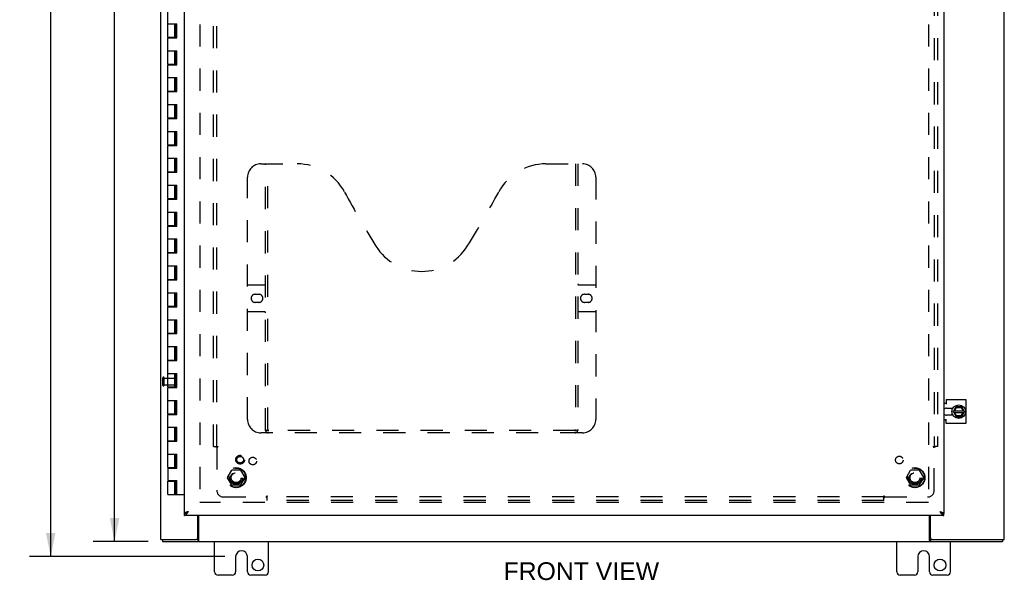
# Model space of a CAD drawing. Header units: inches. Extents: x 0 to 150, y 0 to 97.
# Tile 3 of 7: x 31 to 68, y 27 to 48. Entities that reach past the tile are written whole.
import ezdxf

# ---------------------------------------------------------------- set-up
doc = ezdxf.new("R2010")
doc.units = ezdxf.units.IN
doc.header["$LTSCALE"] = 8.228
doc.header["$MEASUREMENT"] = 0
doc.linetypes.add('HIDDEN', pattern=[0.2, 0.1, -0.1])
doc.layers.get('0').update_dxf_attribs({"linetype": 'CONTINUOUS'})
for name, color, linetype in [('DEFAULT_2', 8, 'HIDDEN'), ('DIMENSIONS', 7, 'CONTINUOUS'), ('DOOR_ASSEMBLY', 7, 'CONTINUOUS'), ('SUBPANEL', 7, 'CONTINUOUS')]:
    doc.layers.add(name, color=color, linetype=linetype)
doc.styles.get("Standard").update_dxf_attribs({"font": 'arial.ttf'})
doc.dimstyles.new('DIMSTYLE_1', dxfattribs={"dimtxt": 0.66, "dimasz": 0.88, "dimexe": 0.09, "dimexo": 0.07, "dimgap": 0.0375, "dimtad": 0, "dimtih": 1, "dimtoh": 1, "dimzin": 4, "dimdsep": 46, "dimtxsty": 'Standard', "dimblk": '_FILLED', "dimblk1": '_FILLED', "dimblk2": '_FILLED', "dimcen": 0.09, "dimazin": 1, "dimtfac": 1, "dimtdec": 3, "dimtofl": 0, "dimtmove": 0, "dimatfit": 3, "dimldrblk": '_FILLED', "dimfxl": 0, "dimtolj": 1, "dimtzin": 4, "dimarcsym": 0})

# ---------------------------------------------------------------- blocks, each defined once
blk = doc.blocks.new('_FILLED')
at = {"color": 0, "linetype": 'ByBlock'}
blk.add_solid([(0, 0), (-1, 0.2), (-1, -0.2)], dxfattribs=at)
blk = doc.blocks.new('*D8')
at = {"layer": 'DIMENSIONS', "color": 2, "linetype": 'Continuous'}
for p, q in [((38.94, 71.062), (31.665, 71.062)), ((32.457, 71.062), (32.457, 51.51)), ((32.457, 27.875), (32.457, 50.19)), ((38.94, 27.875), (31.665, 27.875))]:
    blk.add_line(p, q, dxfattribs=at)
at = {"layer": 'DIMENSIONS', "color": 2, "linetype": 'Continuous', "xscale": 0.88, "yscale": 0.88, "zscale": 0.88}
for p, rotation in [((32.457, 71.062), 90), ((32.457, 27.875), 270)]:
    blk.add_blockref('_FILLED', p, dxfattribs=dict(at, rotation=rotation))
at = {"layer": 'DIMENSIONS', "color": 2, "linetype": 'Continuous', "insert": (32.457, 51.18), "char_height": 0.66, "width": 2.30632, "attachment_point": 2, "line_spacing_factor": 0.9}
blk.add_mtext('43.19', dxfattribs=at)
blk = doc.blocks.new('*D10')
at = {"layer": 'DIMENSIONS', "color": 2, "linetype": 'Continuous'}
for p, q in [((36.083, 70.437), (34.041, 70.437)), ((34.833, 70.437), (34.833, 50.097)), ((34.833, 28.437), (34.833, 48.777)), ((36.083, 28.437), (34.041, 28.437))]:
    blk.add_line(p, q, dxfattribs=at)
at = {"layer": 'DIMENSIONS', "color": 2, "linetype": 'Continuous', "xscale": 0.88, "yscale": 0.88, "zscale": 0.88}
for p, rotation in [((34.833, 70.437), 90), ((34.833, 28.437), 270)]:
    blk.add_blockref('_FILLED', p, dxfattribs=dict(at, rotation=rotation))
at = {"layer": 'DIMENSIONS', "color": 2, "linetype": 'Continuous', "insert": (34.833, 49.767), "char_height": 0.66, "width": 2.30632, "attachment_point": 2, "line_spacing_factor": 0.9}
blk.add_mtext('42.00', dxfattribs=at)

msp = doc.modelspace()

# ---------------------------------------------------------------- linework, layer by layer
at = {"color": 3, "linetype": 'Continuous'}
for p, q in [((36.556, 28.512), (36.556, 70.362)), ((67.931, 28.512), (67.931, 70.362)), ((65.767, 33.714), (66.505, 33.714)), ((65.767, 33.714), (65.767, 33.55)), ((66.505, 33.714), (66.505, 32.821)), ((65.681, 33.581), (65.767, 33.581)), ((65.781, 33.4), (66.024, 33.4)), ((65.767, 32.821), (65.767, 32.985)), ((66.024, 33.134), (65.781, 33.134)), ((65.767, 32.954), (65.681, 32.954)), ((66.505, 32.821), (65.767, 32.821)), ((37.931, 28.572), (37.931, 29.406)), ((37.958, 29.406), (37.958, 28.481)), ((65.154, 28.481), (65.154, 29.406)), ((65.181, 28.572), (65.181, 29.406)), ((36.556, 28.512), (37.871, 28.512)), ((36.619, 28.437), (67.868, 28.437)), ((38.556, 27.312), (38.556, 28.437)), ((40.556, 27.312), (40.556, 28.437)), ((63.931, 27.312), (63.931, 28.437)), ((65.241, 28.512), (67.931, 28.512)), ((65.931, 27.312), (65.931, 28.437)), ((39.338, 27.875), (39.338, 27.312)), ((39.775, 27.312), (39.775, 27.875)), ((64.713, 27.875), (64.713, 27.312)), ((65.15, 27.312), (65.15, 27.875)), ((39.213, 27.187), (38.681, 27.187)), ((40.431, 27.187), (39.9, 27.187)), ((64.588, 27.187), (64.056, 27.187)), ((65.806, 27.187), (65.275, 27.187))]:
    msp.add_line(p, q, dxfattribs=at)
at = {"color": 7, "linetype": 'Continuous'}
for p, q in [((65.974, 33.4), (65.974, 33.134)), ((66.039, 33.272), (66.126, 33.442)), ((66.089, 33.301), (66.15, 33.419)), ((66.343, 33.447), (66.135, 33.447)), ((66.144, 33.429), (66.15, 33.419)), ((66.15, 33.419), (66.325, 33.419)), ((66.331, 33.429), (66.325, 33.419)), ((66.325, 33.419), (66.39, 33.301)), ((66.446, 33.272), (66.352, 33.442)), ((66.039, 33.263), (66.126, 33.083)), ((66.053, 33.233), (66.431, 33.233)), ((66.054, 33.301), (66.43, 33.301)), ((66.148, 33.112), (66.089, 33.233)), ((66.135, 33.077), (66.343, 33.077)), ((66.142, 33.102), (66.148, 33.112)), ((66.319, 33.112), (66.148, 33.112)), ((66.389, 33.233), (66.319, 33.112)), ((66.325, 33.102), (66.319, 33.112)), ((66.352, 33.083), (66.446, 33.263)), ((36.619, 28.512), (36.619, 28.437)), ((37.928, 28.512), (37.871, 28.512)), ((37.928, 28.512), (37.928, 28.437)), ((65.241, 28.512), (65.184, 28.512)), ((65.184, 28.512), (65.184, 28.437)), ((67.868, 28.512), (67.868, 28.437))]:
    msp.add_line(p, q, dxfattribs=at)
for points in [[(37.941, 28.523), (37.939, 28.52), (37.938, 28.519), (37.937, 28.518), (37.936, 28.516), (37.934, 28.515), (37.933, 28.514), (37.932, 28.514), (37.931, 28.513), (37.93, 28.513), (37.929, 28.512), (37.928, 28.512)], [(37.958, 28.533), (37.957, 28.533), (37.956, 28.534), (37.955, 28.533), (37.953, 28.533), (37.952, 28.533), (37.951, 28.533), (37.95, 28.532), (37.949, 28.532), (37.948, 28.531), (37.947, 28.53), (37.946, 28.529), (37.945, 28.528), (37.944, 28.527), (37.943, 28.525), (37.942, 28.524), (37.941, 28.523)], [(65.154, 28.533), (65.156, 28.533), (65.157, 28.534), (65.158, 28.533), (65.159, 28.533), (65.16, 28.533), (65.161, 28.533), (65.162, 28.532), (65.164, 28.532), (65.165, 28.531), (65.166, 28.53), (65.167, 28.529), (65.168, 28.528), (65.169, 28.527), (65.17, 28.525), (65.171, 28.524), (65.172, 28.523), (65.174, 28.52)], [(65.174, 28.52), (65.175, 28.519), (65.176, 28.518), (65.177, 28.516), (65.178, 28.515), (65.179, 28.514), (65.18, 28.514), (65.181, 28.513), (65.182, 28.513), (65.183, 28.512), (65.184, 28.512)]]:
    msp.add_lwpolyline(points, dxfattribs=at)
at = {"color": 3, "linetype": 'Continuous'}
for points in [[(37.949, 28.464), (37.947, 28.459), (37.946, 28.456), (37.945, 28.454), (37.944, 28.452), (37.943, 28.45), (37.942, 28.448), (37.94, 28.446), (37.939, 28.444), (37.938, 28.443), (37.937, 28.441), (37.936, 28.44), (37.934, 28.439), (37.933, 28.439), (37.932, 28.438), (37.931, 28.438), (37.93, 28.438), (37.928, 28.437)], [(37.958, 28.481), (37.957, 28.479), (37.956, 28.478), (37.955, 28.476), (37.954, 28.474), (37.953, 28.472), (37.951, 28.469), (37.95, 28.467), (37.949, 28.464)], [(65.154, 28.481), (65.155, 28.479), (65.157, 28.478), (65.158, 28.476), (65.159, 28.474), (65.16, 28.472), (65.161, 28.469), (65.162, 28.467), (65.163, 28.464), (65.166, 28.459)], [(65.166, 28.459), (65.167, 28.456), (65.168, 28.454), (65.169, 28.452), (65.17, 28.45), (65.171, 28.448), (65.172, 28.446), (65.173, 28.444), (65.174, 28.443), (65.176, 28.441), (65.177, 28.44), (65.178, 28.439), (65.179, 28.439), (65.18, 28.438), (65.182, 28.438), (65.183, 28.438), (65.184, 28.437)]]:
    msp.add_lwpolyline(points, dxfattribs=at)
at = {"color": 7, "linetype": 'Continuous'}
msp.add_circle((66.239, 33.267), 0.254, dxfattribs=at)
at = {"color": 3, "linetype": 'Continuous'}
for centre in [(40.165, 27.562), (65.54, 27.562)]:
    msp.add_circle(centre, 0.219, dxfattribs=at)
for centre, radius, start, end in [((65.781, 33.267), 0.133, 90, 138.3331), ((65.781, 33.267), 0.133, 221.6669, 270), ((37.871, 28.572), 0.06, 270, 360), ((65.241, 28.572), 0.06, 180, 270), ((39.556, 27.875), 0.219, 0, 180), ((64.931, 27.875), 0.219, 0, 180), ((38.681, 27.312), 0.125, 180, 270), ((39.213, 27.312), 0.125, 270.0001, 360), ((39.9, 27.312), 0.125, 180, 269.9999), ((40.431, 27.312), 0.125, 270, 360), ((64.056, 27.312), 0.125, 180, 270), ((64.588, 27.312), 0.125, 270.0001, 360), ((65.275, 27.312), 0.125, 180, 269.9999), ((65.806, 27.312), 0.125, 270, 360)]:
    msp.add_arc(centre, radius, start, end, dxfattribs=at)
at = {"color": 7, "linetype": 'Continuous'}
for centre, radius, start, end in [((66.239, 33.267), 0.281, 151.7622, 160.7964), ((66.135, 33.437), 0.01, 90, 152.7647), ((66.343, 33.437), 0.01, 28.8968, 90), ((66.239, 33.267), 0.281, 199.2036, 208.2378), ((66.048, 33.267), 0.01, 152.7647, 205.9948), ((66.135, 33.087), 0.01, 205.9948, 270), ((66.343, 33.087), 0.01, 270, 332.3947), ((66.437, 33.267), 0.01, 332.3947, 28.8968)]:
    msp.add_arc(centre, radius, start, end, dxfattribs=at)
at = {"layer": 'DEFAULT_2', "color": 8, "linetype": 'HIDDEN'}
for p, q in [((38.006, 69.062), (38.006, 29.812)), ((65.106, 69.062), (65.106, 29.812)), ((36.631, 34.245), (36.631, 34.529)), ((36.674, 34.245), (36.674, 34.529)), ((36.674, 34.511), (37.121, 34.511)), ((37.131, 34.273), (37.131, 34.501)), ((36.674, 34.263), (37.121, 34.263)), ((39.039, 30.817), (39.193, 31.085)), ((39.193, 30.54), (39.039, 30.807)), ((39.511, 31.09), (39.202, 31.09)), ((39.519, 31.085), (39.674, 30.817)), ((39.674, 30.807), (39.519, 30.54)), ((64.289, 30.817), (64.443, 31.085)), ((64.443, 30.54), (64.289, 30.807)), ((64.761, 31.09), (64.452, 31.09)), ((64.769, 31.085), (64.924, 30.817)), ((64.924, 30.807), (64.769, 30.54)), ((39.511, 30.535), (39.202, 30.535)), ((64.761, 30.535), (64.452, 30.535)), ((65.106, 29.887), (38.006, 29.887))]:
    msp.add_line(p, q, dxfattribs=at)
for centre, radius in [((39.356, 30.812), 0.372), ((39.356, 30.812), 0.356), ((64.606, 30.812), 0.372), ((64.606, 30.812), 0.356), ((39.356, 30.812), 0.204), ((39.356, 30.812), 0.183), ((64.606, 30.812), 0.204), ((64.606, 30.812), 0.183)]:
    msp.add_circle(centre, radius, dxfattribs=at)
for centre, radius, start, end in [((36.653, 34.529), 0.0215, 360, 180), ((37.121, 34.501), 0.01, 360, 90), ((36.653, 34.245), 0.0215, 180, 0), ((37.121, 34.273), 0.01, 270, 0), ((39.047, 30.812), 0.01, 150.0117, 209.9873), ((39.202, 31.08), 0.01, 90.0113, 149.988), ((39.511, 31.08), 0.01, 30.0108, 89.9876), ((39.665, 30.812), 0.01, 330.0117, 29.9873), ((64.297, 30.812), 0.01, 150.0117, 209.9873), ((64.452, 31.08), 0.01, 90.0113, 149.988), ((64.761, 31.08), 0.01, 30.0108, 89.9876), ((64.915, 30.812), 0.01, 330.0117, 29.9873), ((39.202, 30.545), 0.01, 210.0108, 269.9876), ((39.511, 30.545), 0.01, 270.0113, 329.988), ((64.452, 30.545), 0.01, 210.0108, 269.9876), ((64.761, 30.545), 0.01, 270.0113, 329.988)]:
    msp.add_arc(centre, radius, start, end, dxfattribs=at)
at = {"layer": 'DOOR_ASSEMBLY', "color": 3, "linetype": 'Continuous'}
for p, q in [((37.431, 29.481), (37.431, 69.394)), ((65.681, 69.394), (65.681, 29.481)), ((65.681, 29.406), (37.431, 29.406)), ((37.576, 29.551), (37.557, 29.545))]:
    msp.add_line(p, q, dxfattribs=at)
at = {"layer": 'DOOR_ASSEMBLY', "color": 7, "linetype": 'Continuous'}
for p, q in [((36.819, 47.187), (36.819, 48.167)), ((36.819, 47.687), (37.148, 47.687)), ((37.069, 47.187), (37.069, 47.687)), ((37.104, 47.167), (37.104, 47.687)), ((37.138, 47.167), (37.138, 47.687)), ((37.148, 47.167), (37.148, 47.687)), ((36.819, 47.187), (37.104, 47.187)), ((36.819, 46.187), (36.819, 47.167)), ((36.819, 47.167), (37.148, 47.167)), ((36.882, 47.187), (36.882, 47.167)), ((37.007, 47.187), (37.007, 47.167)), ((36.819, 46.687), (37.148, 46.687)), ((37.069, 46.187), (37.069, 46.687)), ((37.104, 46.167), (37.104, 46.687)), ((37.138, 46.167), (37.138, 46.687)), ((37.148, 46.167), (37.148, 46.687)), ((36.819, 46.187), (37.104, 46.187)), ((36.819, 45.187), (36.819, 46.167)), ((36.819, 46.167), (37.148, 46.167)), ((36.882, 46.187), (36.882, 46.167)), ((37.007, 46.187), (37.007, 46.167)), ((36.819, 45.687), (37.148, 45.687)), ((37.069, 45.187), (37.069, 45.687)), ((37.104, 45.167), (37.104, 45.687)), ((37.138, 45.167), (37.138, 45.687)), ((37.148, 45.167), (37.148, 45.687)), ((36.819, 45.187), (37.104, 45.187)), ((36.819, 44.187), (36.819, 45.167)), ((36.819, 45.167), (37.148, 45.167)), ((36.882, 45.187), (36.882, 45.167)), ((37.007, 45.187), (37.007, 45.167)), ((36.819, 44.687), (37.148, 44.687)), ((37.069, 44.187), (37.069, 44.687)), ((37.104, 44.167), (37.104, 44.687)), ((37.138, 44.167), (37.138, 44.687)), ((37.148, 44.167), (37.148, 44.687)), ((36.819, 44.187), (37.104, 44.187)), ((36.819, 43.187), (36.819, 44.167)), ((36.819, 44.167), (37.148, 44.167)), ((36.882, 44.187), (36.882, 44.167)), ((37.007, 44.187), (37.007, 44.167)), ((36.819, 43.687), (37.148, 43.687)), ((37.069, 43.187), (37.069, 43.687)), ((37.104, 43.167), (37.104, 43.687)), ((37.138, 43.167), (37.138, 43.687)), ((37.148, 43.167), (37.148, 43.687)), ((36.819, 43.187), (37.104, 43.187)), ((36.819, 42.187), (36.819, 43.167)), ((36.819, 43.167), (37.148, 43.167)), ((36.882, 43.187), (36.882, 43.167)), ((37.007, 43.187), (37.007, 43.167)), ((36.819, 42.687), (37.148, 42.687)), ((37.069, 42.187), (37.069, 42.687)), ((37.104, 42.167), (37.104, 42.687)), ((37.138, 42.167), (37.138, 42.687)), ((37.148, 42.167), (37.148, 42.687)), ((36.819, 42.187), (37.104, 42.187)), ((36.819, 41.187), (36.819, 42.167)), ((36.819, 42.167), (37.148, 42.167)), ((36.882, 42.187), (36.882, 42.167)), ((37.007, 42.187), (37.007, 42.167)), ((36.819, 41.687), (37.148, 41.687)), ((37.069, 41.187), (37.069, 41.687)), ((37.104, 41.167), (37.104, 41.687)), ((37.138, 41.167), (37.138, 41.687)), ((37.148, 41.167), (37.148, 41.687)), ((36.819, 41.187), (37.104, 41.187)), ((36.819, 40.187), (36.819, 41.167)), ((36.819, 41.167), (37.148, 41.167)), ((36.882, 41.187), (36.882, 41.167)), ((37.007, 41.187), (37.007, 41.167)), ((36.819, 40.687), (37.148, 40.687)), ((37.069, 40.187), (37.069, 40.687)), ((37.104, 40.167), (37.104, 40.687)), ((37.138, 40.167), (37.138, 40.687)), ((37.148, 40.167), (37.148, 40.687)), ((36.819, 40.187), (37.104, 40.187)), ((36.819, 39.187), (36.819, 40.167)), ((36.819, 40.167), (37.148, 40.167)), ((36.882, 40.187), (36.882, 40.167)), ((37.007, 40.187), (37.007, 40.167)), ((36.819, 39.687), (37.148, 39.687)), ((37.069, 39.187), (37.069, 39.687)), ((37.104, 39.167), (37.104, 39.687)), ((37.138, 39.167), (37.138, 39.687)), ((37.148, 39.167), (37.148, 39.687)), ((36.819, 39.187), (37.104, 39.187)), ((36.819, 38.187), (36.819, 39.167)), ((36.819, 39.167), (37.148, 39.167)), ((36.882, 39.187), (36.882, 39.167)), ((37.007, 39.187), (37.007, 39.167)), ((36.819, 38.687), (37.148, 38.687)), ((37.069, 38.187), (37.069, 38.687)), ((37.104, 38.167), (37.104, 38.687)), ((37.138, 38.167), (37.138, 38.687)), ((37.148, 38.167), (37.148, 38.687)), ((36.819, 38.187), (37.104, 38.187)), ((36.819, 37.187), (36.819, 38.167)), ((36.819, 38.167), (37.148, 38.167)), ((36.882, 38.187), (36.882, 38.167)), ((37.007, 38.187), (37.007, 38.167)), ((36.819, 37.687), (37.148, 37.687)), ((37.069, 37.187), (37.069, 37.687)), ((37.104, 37.167), (37.104, 37.687)), ((37.138, 37.167), (37.138, 37.687)), ((37.148, 37.167), (37.148, 37.687)), ((36.819, 37.187), (37.104, 37.187)), ((36.819, 36.187), (36.819, 37.167)), ((36.819, 37.167), (37.148, 37.167)), ((36.882, 37.187), (36.882, 37.167)), ((37.007, 37.187), (37.007, 37.167)), ((36.819, 36.687), (37.148, 36.687)), ((37.069, 36.187), (37.069, 36.687)), ((37.104, 36.167), (37.104, 36.687)), ((37.138, 36.167), (37.138, 36.687)), ((37.148, 36.167), (37.148, 36.687)), ((36.819, 36.187), (37.104, 36.187)), ((36.819, 35.187), (36.819, 36.167)), ((36.819, 36.167), (37.148, 36.167)), ((36.882, 36.187), (36.882, 36.167)), ((37.007, 36.187), (37.007, 36.167)), ((36.819, 35.687), (37.148, 35.687)), ((37.069, 35.187), (37.069, 35.687)), ((37.104, 35.167), (37.104, 35.687)), ((37.138, 35.167), (37.138, 35.687)), ((37.148, 35.167), (37.148, 35.687)), ((36.819, 35.187), (37.104, 35.187)), ((36.819, 34.187), (36.819, 35.167)), ((36.819, 35.167), (37.148, 35.167)), ((36.882, 35.187), (36.882, 35.167)), ((37.007, 35.187), (37.007, 35.167)), ((36.819, 34.687), (37.148, 34.687)), ((37.069, 34.187), (37.069, 34.687)), ((37.104, 34.167), (37.104, 34.687)), ((37.138, 34.167), (37.138, 34.687)), ((37.148, 34.167), (37.148, 34.687)), ((36.819, 34.187), (37.104, 34.187)), ((36.819, 33.187), (36.819, 34.167)), ((36.819, 34.167), (37.148, 34.167)), ((36.882, 34.187), (36.882, 34.167)), ((37.007, 34.187), (37.007, 34.167)), ((36.819, 33.687), (37.148, 33.687)), ((37.069, 33.187), (37.069, 33.687)), ((37.104, 33.167), (37.104, 33.687)), ((37.138, 33.167), (37.138, 33.687)), ((37.148, 33.167), (37.148, 33.687)), ((36.819, 33.187), (37.104, 33.187)), ((36.819, 33.167), (37.148, 33.167)), ((36.819, 32.187), (36.819, 33.167)), ((36.882, 33.187), (36.882, 33.167)), ((37.007, 33.187), (37.007, 33.167)), ((36.819, 32.687), (37.148, 32.687)), ((37.069, 32.187), (37.069, 32.687)), ((37.104, 32.167), (37.104, 32.687)), ((37.138, 32.167), (37.138, 32.687)), ((37.148, 32.167), (37.148, 32.687)), ((36.819, 32.187), (37.104, 32.187)), ((36.819, 32.167), (37.148, 32.167)), ((36.819, 31.187), (36.819, 32.167)), ((36.882, 32.187), (36.882, 32.167)), ((37.007, 32.187), (37.007, 32.167)), ((36.819, 31.687), (37.148, 31.687)), ((37.069, 31.187), (37.069, 31.687)), ((37.104, 31.167), (37.104, 31.687)), ((37.138, 31.167), (37.138, 31.687)), ((37.148, 31.167), (37.148, 31.687)), ((36.819, 31.187), (37.104, 31.187)), ((36.819, 31.167), (37.148, 31.167)), ((36.819, 31.167), (36.819, 30.707)), ((36.882, 31.187), (36.882, 31.167)), ((37.007, 31.187), (37.007, 31.167)), ((36.819, 30.707), (37.148, 30.707)), ((36.819, 30.687), (37.104, 30.687)), ((36.819, 30.187), (36.819, 30.687)), ((36.882, 30.707), (36.882, 30.687)), ((37.007, 30.707), (37.007, 30.687)), ((37.069, 30.187), (37.069, 30.687)), ((37.104, 30.187), (37.104, 30.707)), ((37.138, 30.187), (37.138, 30.707)), ((37.148, 30.187), (37.148, 30.707)), ((36.819, 30.187), (37.431, 30.187)), ((37.431, 29.406), (37.431, 29.481)), ((37.576, 29.551), (37.565, 29.544)), ((65.536, 29.551), (65.549, 29.541)), ((65.681, 29.406), (65.681, 29.481))]:
    msp.add_line(p, q, dxfattribs=at)
at = {"layer": 'DOOR_ASSEMBLY', "color": 8, "linetype": 'HIDDEN'}
for p, q in [((40.276, 42.481), (41.631, 42.481)), ((40.451, 32.571), (40.451, 42.481)), ((40.531, 32.601), (40.531, 42.481)), ((50.881, 42.481), (52.236, 42.481)), ((51.981, 42.481), (51.981, 32.601)), ((52.061, 42.481), (52.061, 32.571)), ((39.776, 32.981), (39.776, 41.981)), ((52.736, 41.981), (52.736, 32.981)), ((39.776, 37.981), (40.411, 37.981)), ((52.101, 37.981), (52.736, 37.981)), ((40.063, 37.631), (40.2, 37.631)), ((52.313, 37.631), (52.45, 37.631)), ((40.2, 37.331), (40.063, 37.331)), ((52.45, 37.331), (52.313, 37.331)), ((40.411, 36.981), (39.776, 36.981)), ((52.736, 36.981), (52.101, 36.981)), ((52.236, 32.481), (40.276, 32.481)), ((51.977, 32.561), (40.535, 32.561))]:
    msp.add_line(p, q, dxfattribs=at)
for points in [[(40.441, 32.601), (40.457, 32.59), (40.473, 32.581), (40.489, 32.573), (40.505, 32.566), (40.52, 32.563), (40.535, 32.561)], [(51.977, 32.561), (51.992, 32.563), (52.008, 32.566), (52.023, 32.573), (52.039, 32.581), (52.055, 32.59), (52.071, 32.601)]]:
    msp.add_lwpolyline(points, dxfattribs=at)
at = {"layer": 'DOOR_ASSEMBLY', "color": 3, "linetype": 'Continuous'}
for points in [[(37.431, 29.406), (37.438, 29.406), (37.444, 29.408), (37.451, 29.409), (37.458, 29.412), (37.464, 29.415), (37.471, 29.419), (37.477, 29.424), (37.484, 29.429), (37.491, 29.435), (37.497, 29.441), (37.504, 29.449), (37.51, 29.456), (37.517, 29.464), (37.524, 29.473), (37.53, 29.482), (37.537, 29.491), (37.543, 29.5), (37.55, 29.51), (37.556, 29.52), (37.563, 29.53), (37.57, 29.541), (37.576, 29.551)], [(37.557, 29.545), (37.548, 29.542), (37.539, 29.539), (37.53, 29.536), (37.521, 29.534), (37.512, 29.531), (37.504, 29.528), (37.496, 29.525), (37.488, 29.522), (37.481, 29.519), (37.474, 29.516), (37.467, 29.513), (37.461, 29.51), (37.456, 29.507), (37.451, 29.504), (37.446, 29.501), (37.442, 29.499), (37.439, 29.496), (37.436, 29.493), (37.434, 29.49), (37.433, 29.487), (37.432, 29.484), (37.431, 29.481)], [(65.536, 29.551), (65.555, 29.545), (65.565, 29.542), (65.574, 29.539), (65.583, 29.536), (65.592, 29.534), (65.6, 29.531), (65.609, 29.528), (65.617, 29.525), (65.625, 29.522), (65.632, 29.519), (65.639, 29.516), (65.645, 29.513), (65.651, 29.51), (65.657, 29.507), (65.662, 29.504), (65.666, 29.501), (65.67, 29.499), (65.674, 29.496), (65.676, 29.493), (65.678, 29.49), (65.68, 29.487), (65.681, 29.484), (65.681, 29.481)], [(65.536, 29.551), (65.543, 29.541), (65.549, 29.53), (65.556, 29.52), (65.563, 29.51), (65.569, 29.5), (65.576, 29.491), (65.582, 29.482), (65.589, 29.473), (65.596, 29.464), (65.602, 29.456), (65.609, 29.449), (65.615, 29.441), (65.622, 29.435), (65.629, 29.429), (65.635, 29.424), (65.642, 29.419), (65.648, 29.415), (65.655, 29.412), (65.661, 29.409), (65.668, 29.408), (65.675, 29.406), (65.681, 29.406)]]:
    msp.add_lwpolyline(points, dxfattribs=at)
at = {"layer": 'DOOR_ASSEMBLY', "color": 7, "linetype": 'Continuous'}
for points in [[(37.431, 29.481), (37.438, 29.481), (37.444, 29.482), (37.451, 29.483), (37.458, 29.484), (37.464, 29.485), (37.471, 29.487), (37.477, 29.49), (37.484, 29.492), (37.491, 29.495), (37.497, 29.498), (37.504, 29.502)], [(37.504, 29.502), (37.51, 29.505), (37.517, 29.509), (37.524, 29.513)], [(37.524, 29.513), (37.53, 29.518), (37.537, 29.522), (37.543, 29.527), (37.55, 29.531), (37.556, 29.536), (37.563, 29.541), (37.576, 29.551)], [(37.565, 29.544), (37.56, 29.541), (37.555, 29.537), (37.549, 29.534), (37.544, 29.53), (37.54, 29.527), (37.535, 29.523), (37.531, 29.52), (37.527, 29.516), (37.524, 29.514)], [(65.536, 29.551), (65.547, 29.544), (65.553, 29.541), (65.558, 29.537), (65.563, 29.534), (65.568, 29.53), (65.573, 29.527), (65.577, 29.523), (65.582, 29.52), (65.586, 29.516), (65.588, 29.514)], [(65.549, 29.541), (65.556, 29.536), (65.563, 29.531), (65.569, 29.527), (65.576, 29.522), (65.582, 29.518)], [(65.582, 29.518), (65.589, 29.513), (65.596, 29.509), (65.602, 29.505)], [(65.602, 29.505), (65.609, 29.502), (65.615, 29.498), (65.622, 29.495), (65.629, 29.492), (65.635, 29.49), (65.642, 29.487), (65.648, 29.485), (65.655, 29.484), (65.661, 29.483), (65.668, 29.482), (65.675, 29.481), (65.681, 29.481)]]:
    msp.add_lwpolyline(points, dxfattribs=at)
at = {"layer": 'DOOR_ASSEMBLY', "color": 8, "linetype": 'HIDDEN'}
for radius in [0.164, 0.124]:
    msp.add_circle((39.506, 31.481), radius, dxfattribs=at)
for centre, radius, start, end in [((40.276, 41.981), 0.5, 90, 180), ((41.631, 40.481), 2, 28.4813, 90), ((50.881, 40.481), 2, 90, 151.5187), ((52.236, 41.981), 0.5, 0, 90), ((77.939, 60.179), 39.307, 208.4813, 211.8705), ((14.573, 60.179), 39.307, 328.1295, 331.5187), ((46.256, 40.481), 2, 211.8705, 328.1295), ((40.411, 38.021), 0.04, 270, 360), ((52.101, 38.021), 0.04, 180, 270), ((40.063, 37.481), 0.15, 90, 270), ((40.2, 37.481), 0.15, 270, 90), ((52.313, 37.481), 0.15, 90, 270), ((52.45, 37.481), 0.15, 270, 90), ((40.411, 36.941), 0.04, 0, 90), ((52.101, 36.941), 0.04, 90, 180), ((40.276, 32.981), 0.5, 180, 270), ((52.236, 32.981), 0.5, 270, 360), ((40.571, 32.601), 0.04, 180, 270), ((51.941, 32.601), 0.04, 270, 360), ((40.541, 32.571), 0.09, 180, 270), ((51.971, 32.571), 0.09, 270, 360)]:
    msp.add_arc(centre, radius, start, end, dxfattribs=at)
at = {"layer": 'SUBPANEL', "color": 8, "linetype": 'HIDDEN'}
for p, q in [((38.513, 31.969), (38.513, 66.906)), ((38.638, 31.969), (38.638, 66.906)), ((65.325, 66.906), (65.325, 31.969)), ((65.45, 66.906), (65.45, 31.969)), ((38.513, 31.969), (38.599, 31.969)), ((38.599, 31.969), (38.678, 31.969)), ((38.619, 31.952), (38.623, 31.947)), ((38.623, 31.947), (38.626, 31.944)), ((38.638, 31.933), (38.638, 30.344)), ((38.657, 31.947), (38.651, 31.943)), ((65.284, 31.969), (65.364, 31.969)), ((65.325, 30.344), (65.325, 31.933)), ((65.45, 31.969), (65.364, 31.969)), ((38.888, 30.094), (40.477, 30.094)), ((40.513, 30.055), (40.513, 30.135)), ((63.45, 30.094), (40.513, 30.094)), ((40.513, 29.969), (40.513, 30.055)), ((63.45, 30.055), (63.45, 30.135)), ((63.45, 29.969), (63.45, 30.055)), ((63.467, 30.075), (63.471, 30.079)), ((63.471, 30.079), (63.475, 30.083)), ((63.472, 30.113), (63.476, 30.107)), ((63.485, 30.094), (65.075, 30.094)), ((63.45, 29.969), (40.513, 29.969))]:
    msp.add_line(p, q, dxfattribs=at)
for points in [[(38.599, 31.969), (38.601, 31.967), (38.603, 31.966), (38.605, 31.964), (38.606, 31.963), (38.608, 31.962), (38.61, 31.96), (38.612, 31.959), (38.613, 31.957), (38.615, 31.956), (38.616, 31.954), (38.617, 31.953), (38.619, 31.952)], [(38.626, 31.944), (38.628, 31.942), (38.63, 31.94), (38.632, 31.939), (38.633, 31.937), (38.635, 31.936), (38.636, 31.935), (38.638, 31.933)], [(38.651, 31.943), (38.649, 31.941), (38.646, 31.94), (38.644, 31.939), (38.642, 31.937), (38.641, 31.936), (38.639, 31.935), (38.638, 31.933)], [(38.678, 31.969), (38.678, 31.967), (38.677, 31.965), (38.676, 31.964), (38.676, 31.963), (38.675, 31.961), (38.674, 31.96), (38.672, 31.958), (38.671, 31.957), (38.67, 31.955), (38.668, 31.954), (38.667, 31.953), (38.665, 31.952), (38.663, 31.95), (38.661, 31.949), (38.659, 31.948), (38.657, 31.947)], [(65.284, 31.969), (65.285, 31.967), (65.285, 31.965), (65.286, 31.964), (65.287, 31.963), (65.288, 31.961), (65.289, 31.96), (65.29, 31.958), (65.291, 31.957), (65.293, 31.955), (65.294, 31.954), (65.296, 31.953), (65.298, 31.952), (65.299, 31.95), (65.301, 31.949), (65.303, 31.948), (65.305, 31.947), (65.312, 31.943)], [(65.312, 31.943), (65.314, 31.941), (65.316, 31.94), (65.318, 31.939), (65.32, 31.937), (65.322, 31.936), (65.324, 31.935), (65.325, 31.933)], [(65.341, 31.949), (65.338, 31.946), (65.336, 31.944), (65.334, 31.942), (65.333, 31.94), (65.331, 31.939), (65.329, 31.937), (65.328, 31.936), (65.326, 31.935), (65.325, 31.933)], [(65.364, 31.969), (65.362, 31.967), (65.36, 31.966), (65.358, 31.964), (65.356, 31.963), (65.354, 31.962), (65.353, 31.96), (65.351, 31.959), (65.349, 31.957), (65.348, 31.956), (65.347, 31.954), (65.345, 31.953), (65.344, 31.952), (65.341, 31.949)], [(40.487, 30.107), (40.485, 30.105), (40.484, 30.103), (40.482, 30.101), (40.481, 30.099), (40.48, 30.097), (40.478, 30.095), (40.477, 30.094)], [(40.493, 30.078), (40.489, 30.081), (40.488, 30.083), (40.486, 30.084), (40.484, 30.086), (40.483, 30.088), (40.481, 30.089), (40.48, 30.091), (40.478, 30.092), (40.477, 30.094)], [(40.513, 30.135), (40.511, 30.134), (40.509, 30.133), (40.508, 30.133), (40.506, 30.132), (40.505, 30.131), (40.504, 30.13), (40.502, 30.129), (40.501, 30.127), (40.499, 30.126), (40.498, 30.124), (40.497, 30.123), (40.495, 30.121), (40.494, 30.119), (40.493, 30.117), (40.492, 30.116), (40.49, 30.113), (40.487, 30.107)], [(40.513, 30.055), (40.511, 30.057), (40.51, 30.059), (40.508, 30.061), (40.507, 30.063), (40.505, 30.064), (40.504, 30.066), (40.503, 30.068), (40.501, 30.069), (40.5, 30.071), (40.498, 30.072), (40.497, 30.074), (40.496, 30.075), (40.493, 30.078)], [(63.45, 30.135), (63.452, 30.134), (63.453, 30.133), (63.455, 30.133), (63.456, 30.132), (63.458, 30.131), (63.459, 30.13), (63.46, 30.129), (63.462, 30.127), (63.463, 30.126), (63.465, 30.124), (63.466, 30.123), (63.467, 30.121), (63.468, 30.119), (63.47, 30.117), (63.471, 30.116), (63.472, 30.113)], [(63.45, 30.055), (63.451, 30.057), (63.453, 30.059), (63.454, 30.061), (63.456, 30.063), (63.457, 30.064), (63.459, 30.066), (63.46, 30.068), (63.461, 30.069), (63.463, 30.071), (63.464, 30.072), (63.466, 30.074), (63.467, 30.075)], [(63.475, 30.083), (63.477, 30.084), (63.478, 30.086), (63.48, 30.088), (63.481, 30.089), (63.483, 30.091), (63.484, 30.092), (63.485, 30.094)], [(63.476, 30.107), (63.477, 30.105), (63.479, 30.103), (63.48, 30.101), (63.481, 30.099), (63.483, 30.097), (63.484, 30.095), (63.485, 30.094)]]:
    msp.add_lwpolyline(points, dxfattribs=at)
for centre, radius in [((39.975, 31.431), 0.141), ((64.026, 31.468), 0.141), ((39.356, 30.812), 0.25), ((64.606, 30.812), 0.25)]:
    msp.add_circle(centre, radius, dxfattribs=at)
for centre, start, end in [((38.888, 30.344), 180, 270), ((65.075, 30.344), 270, 360)]:
    msp.add_arc(centre, 0.25, start, end, dxfattribs=at)

# ---------------------------------------------------------------- texts
at = {"layer": 'DIMENSIONS', "color": 2, "linetype": 'Continuous', "insert": (52.196, 27.667), "char_height": 0.66, "width": 5.77561, "attachment_point": 2, "line_spacing_factor": 0.9}
msp.add_mtext('FRONT VIEW', dxfattribs=at)

# ---------------------------------------------------------------- dimensions: what is measured, and where the dimension line sits
at = {"layer": 'DIMENSIONS', "color": 2, "linetype": 'Continuous'}
for base, p1, p2, picture, middle in [((32.457, 27.875), (39.01, 71.062), (39.01, 27.875), '*D8', (32.44, 50.846)), ((34.833, 28.437), (36.153, 70.437), (36.153, 28.437), '*D10', (34.815, 49.434))]:
    dim = msp.add_linear_dim(base=base, p1=p1, p2=p2, angle=270, dimstyle='DIMSTYLE_1', dxfattribs=at)
    dim.commit()
    dim.dimension.update_dxf_attribs({"geometry": picture, "text_midpoint": middle, "dimtype": 160})

doc.saveas('drawing.dxf')
